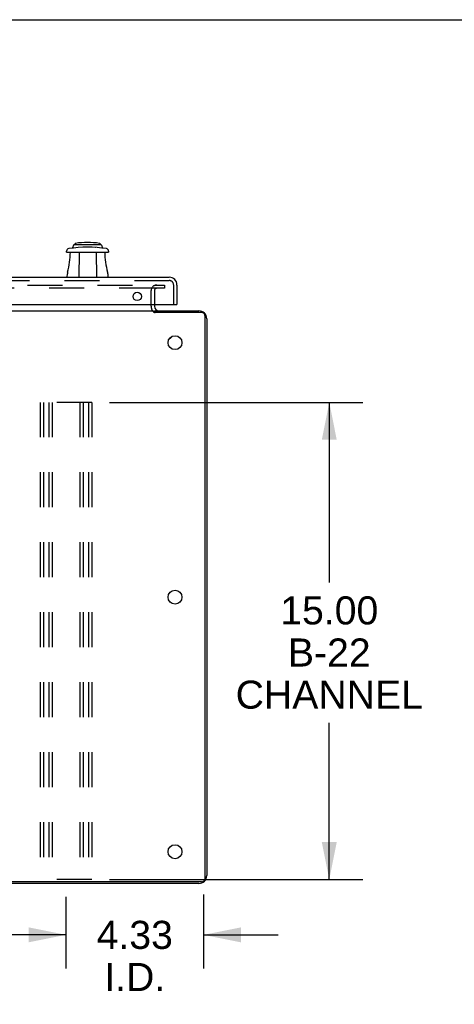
# Model space of a CAD drawing. Header units: inches. Extents: x 0 to 200, y 0 to 129.
# Tile 28 of 43: x 44 to 58, y 98 to 129. Entities that reach past the tile are written whole.
import ezdxf

# ---------------------------------------------------------------- set-up
doc = ezdxf.new("R2010")
doc.units = ezdxf.units.IN
doc.header["$LTSCALE"] = 11
doc.header["$MEASUREMENT"] = 0
doc.linetypes.add('HIDDEN', pattern=[0.2, 0.1, -0.1])
doc.layers.get('0').update_dxf_attribs({"linetype": 'CONTINUOUS'})
for name, color, linetype in [('DEFAULT_2', 8, 'HIDDEN'), ('DIMENSIONS', 7, 'CONTINUOUS'), ('DOOR_ASSEMBLY', 7, 'CONTINUOUS')]:
    doc.layers.add(name, color=color, linetype=linetype)
doc.styles.get("Standard").update_dxf_attribs({"font": 'arial.ttf'})
doc.dimstyles.new('DIMSTYLE_1', dxfattribs={"dimtxt": 0.882353, "dimasz": 1.176471, "dimexe": 0.09, "dimexo": 0.07, "dimgap": 0.0375, "dimtad": 0, "dimtih": 1, "dimtoh": 1, "dimzin": 4, "dimdsep": 46, "dimtxsty": 'Standard', "dimblk": '_FILLED', "dimblk1": '_FILLED', "dimblk2": '_FILLED', "dimcen": 0.09, "dimazin": 1, "dimtfac": 1, "dimtdec": 3, "dimtofl": 0, "dimtmove": 0, "dimatfit": 3, "dimldrblk": '_FILLED', "dimfxl": 0, "dimtolj": 1, "dimtzin": 4, "dimarcsym": 0})
doc.dimstyles.new('DIMSTYLE_2', dxfattribs={"dimtxt": 0.941176, "dimasz": 1.176471, "dimexe": 0.09, "dimexo": 0.07, "dimgap": 0.04, "dimtad": 0, "dimtih": 1, "dimtoh": 1, "dimzin": 4, "dimdsep": 46, "dimtxsty": 'Standard', "dimblk": '_FILLED', "dimblk1": '_FILLED', "dimblk2": '_FILLED', "dimcen": 0.09, "dimazin": 1, "dimtfac": 1, "dimtdec": 3, "dimtofl": 0, "dimtmove": 0, "dimatfit": 3, "dimldrblk": '_FILLED', "dimfxl": 0, "dimtolj": 1, "dimtzin": 4, "dimarcsym": 0})

# ---------------------------------------------------------------- blocks, each defined once
blk = doc.blocks.new('_FILLED')
at = {"color": 0, "linetype": 'ByBlock'}
blk.add_solid([(0, 0), (-1, 0.2), (-1, -0.2)], dxfattribs=at)
blk = doc.blocks.new('*D3')
at = {"layer": 'DIMENSIONS', "color": 2, "linetype": 'Continuous'}
for p, q in [((45.516, 101.838), (45.516, 99.586)), ((49.842, 101.909), (49.842, 99.586)), ((45.516, 100.645), (43.163, 100.645)), ((49.842, 100.645), (52.194, 100.645))]:
    blk.add_line(p, q, dxfattribs=at)
at = {"layer": 'DIMENSIONS', "color": 2, "linetype": 'Continuous', "xscale": 1.1764705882, "yscale": 1.1764705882, "zscale": 1.1764705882}
blk.add_blockref('_FILLED', (45.516, 100.645), dxfattribs=at)
at = {"layer": 'DIMENSIONS', "color": 2, "linetype": 'Continuous', "xscale": 1.1764705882, "yscale": 1.1764705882, "zscale": 1.1764705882, "rotation": 180}
blk.add_blockref('_FILLED', (49.842, 100.645), dxfattribs=at)
at = {"layer": 'DIMENSIONS', "color": 2, "linetype": 'Continuous', "insert": (47.679, 101.086), "char_height": 0.8824, "width": 2.39777, "attachment_point": 2, "line_spacing_factor": 0.9}
blk.add_mtext('4.33\\PI.D.', dxfattribs=at)
blk = doc.blocks.new('*D4')
at = {"layer": 'DIMENSIONS', "color": 2, "linetype": 'Continuous'}
for p, q in [((22.879, 101.85), (22.879, 99.586)), ((45.516, 101.753), (45.516, 99.586)), ((22.879, 100.645), (30.842, 100.645)), ((45.516, 100.645), (37.553, 100.645))]:
    blk.add_line(p, q, dxfattribs=at)
at = {"layer": 'DIMENSIONS', "color": 2, "linetype": 'Continuous', "xscale": 1.1764705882, "yscale": 1.1764705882, "zscale": 1.1764705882, "rotation": 180}
blk.add_blockref('_FILLED', (22.879, 100.645), dxfattribs=at)
at = {"layer": 'DIMENSIONS', "color": 2, "linetype": 'Continuous', "xscale": 1.1764705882, "yscale": 1.1764705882, "zscale": 1.1764705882}
blk.add_blockref('_FILLED', (45.516, 100.645), dxfattribs=at)
at = {"layer": 'DIMENSIONS', "color": 2, "linetype": 'Continuous', "insert": (34.198, 101.115), "char_height": 0.9412, "width": 5.76952, "attachment_point": 2, "line_spacing_factor": 0.9}
blk.add_mtext('22.64 typ.', dxfattribs=at)
blk = doc.blocks.new('*D5')
at = {"layer": 'DIMENSIONS', "color": 2, "linetype": 'Continuous'}
for p, q in [((46.881, 117.384), (54.856, 117.384)), ((53.798, 117.384), (53.798, 111.726)), ((53.798, 102.384), (53.798, 107.314)), ((46.881, 102.384), (54.856, 102.384))]:
    blk.add_line(p, q, dxfattribs=at)
at = {"layer": 'DIMENSIONS', "color": 2, "linetype": 'Continuous', "xscale": 1.1764705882, "yscale": 1.1764705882, "zscale": 1.1764705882}
for p, rotation in [((53.798, 117.384), 90), ((53.798, 102.384), 270)]:
    blk.add_blockref('_FILLED', p, dxfattribs=dict(at, rotation=rotation))
at = {"layer": 'DIMENSIONS', "color": 2, "linetype": 'Continuous', "insert": (53.798, 111.285), "char_height": 0.8824, "width": 5.88126, "attachment_point": 2, "line_spacing_factor": 0.9}
blk.add_mtext('15.00\\PB-22\\PCHANNEL', dxfattribs=at)

msp = doc.modelspace()

# ---------------------------------------------------------------- linework, layer by layer
at = {"color": 7, "linetype": 'Continuous'}
for p, q in [((0, 129.412), (200, 129.412)), ((48.3, 120.214), (48.3, 120.259))]:
    msp.add_line(p, q, dxfattribs=at)
at = {"color": 3, "linetype": 'Continuous'}
for p, q in [((48.3, 120.463), (48.3, 120.402)), ((20.127, 120.259), (48.269, 120.259)), ((48.3, 120.259), (49.699, 120.259)), ((49.774, 120.207), (48.318, 120.207)), ((49.894, 102.431), (49.894, 120.087)), ((49.946, 120.013), (49.946, 102.506)), ((49.699, 102.259), (18.554, 102.259)), ((49.774, 102.311), (18.622, 102.311))]:
    msp.add_line(p, q, dxfattribs=at)
for points in [[(48.269, 120.227), (48.27, 120.225), (48.271, 120.224), (48.273, 120.222), (48.274, 120.221), (48.275, 120.22), (48.276, 120.219), (48.277, 120.218), (48.278, 120.217), (48.279, 120.217), (48.28, 120.217), (48.281, 120.216), (48.281, 120.216), (48.282, 120.216), (48.283, 120.216), (48.284, 120.216), (48.285, 120.216)], [(48.285, 120.216), (48.287, 120.216), (48.288, 120.215), (48.289, 120.215), (48.29, 120.215), (48.291, 120.215), (48.293, 120.215), (48.295, 120.215), (48.296, 120.214), (48.298, 120.214), (48.3, 120.214), (48.301, 120.213), (48.303, 120.213), (48.305, 120.212), (48.307, 120.211), (48.309, 120.211), (48.311, 120.21), (48.313, 120.209), (48.316, 120.208), (48.318, 120.207)]]:
    msp.add_lwpolyline(points, dxfattribs=at)
for centre in [(48.946, 119.259), (48.946, 111.259), (48.946, 103.259)]:
    msp.add_circle(centre, 0.219, dxfattribs=at)
for centre, radius, start, end in [((48.442, 120.402), 0.142, 180, 270), ((49.699, 120.013), 0.246, 0, 90), ((49.774, 120.087), 0.12, 0, 90), ((49.699, 102.506), 0.246, 270, 360), ((49.774, 102.431), 0.12, 270, 360)]:
    msp.add_arc(centre, radius, start, end, dxfattribs=at)
at = {"layer": 'DEFAULT_2', "color": 8, "linetype": 'HIDDEN'}
for p, q in [((20.111, 121.072), (48.285, 121.072)), ((48.3, 121.072), (48.612, 121.072)), ((48.612, 121.072), (48.612, 120.968)), ((48.285, 120.968), (20.111, 120.968)), ((48.196, 120.402), (48.196, 120.898)), ((48.612, 120.968), (48.3, 120.968)), ((48.3, 120.898), (48.3, 120.463)), ((46.329, 117.384), (44.704, 117.384)), ((44.704, 117.384), (44.704, 102.384)), ((44.808, 117.384), (44.808, 102.384)), ((44.975, 117.384), (44.975, 102.384)), ((45.079, 117.384), (45.079, 102.384)), ((45.954, 117.384), (45.954, 102.384)), ((46.058, 117.384), (46.058, 102.384)), ((46.225, 117.384), (46.225, 102.384)), ((46.329, 117.384), (46.329, 102.384)), ((46.329, 102.384), (44.704, 102.384))]:
    msp.add_line(p, q, dxfattribs=at)
for centre, radius, start, end in [((48.37, 120.898), 0.174, 90, 180), ((48.37, 120.898), 0.07, 90, 180), ((48.442, 120.402), 0.246, 180, 225.7759)]:
    msp.add_arc(centre, radius, start, end, dxfattribs=at)
at = {"layer": 'DOOR_ASSEMBLY', "color": 7, "linetype": 'Continuous'}
for p, q in [((45.755, 122.323), (45.721, 122.242)), ((45.782, 122.341), (46.609, 122.341)), ((45.802, 122.363), (45.802, 122.341)), ((46.589, 122.363), (46.589, 122.341)), ((46.636, 122.323), (46.67, 122.242)), ((45.536, 122.105), (45.535, 122.135)), ((45.536, 122.105), (46.855, 122.105)), ((45.93, 122.105), (45.916, 121.317)), ((46.461, 122.105), (46.475, 121.317)), ((46.856, 122.135), (46.855, 122.105)), ((45.556, 121.317), (45.56, 121.427)), ((46.831, 121.427), (46.835, 121.317)), ((48.988, 120.463), (49.008, 120.463)), ((48.829, 119.443), (48.829, 119.444))]:
    msp.add_line(p, q, dxfattribs=at)
at = {"layer": 'DOOR_ASSEMBLY', "color": 3, "linetype": 'Continuous'}
for p, q in [((19.071, 121.317), (48.762, 121.317)), ((49.008, 121.071), (49.008, 120.463)), ((18.845, 120.463), (48.988, 120.463))]:
    msp.add_line(p, q, dxfattribs=at)
at = {"layer": 'DOOR_ASSEMBLY', "color": 8, "linetype": 'HIDDEN'}
for p, q in [((19.071, 121.213), (48.762, 121.213)), ((48.904, 120.463), (48.904, 121.071))]:
    msp.add_line(p, q, dxfattribs=at)
at = {"layer": 'DOOR_ASSEMBLY', "color": 7, "linetype": 'Continuous'}
for points in [[(45.721, 122.242), (45.721, 122.24), (45.719, 122.237), (45.716, 122.234), (45.713, 122.232), (45.71, 122.231), (45.706, 122.23)], [(46.685, 122.23), (46.681, 122.231), (46.678, 122.232), (46.675, 122.234), (46.672, 122.237), (46.671, 122.24), (46.67, 122.242)]]:
    msp.add_lwpolyline(points, dxfattribs=at)
at = {"layer": 'DOOR_ASSEMBLY', "color": 3, "linetype": 'Continuous'}
msp.add_lwpolyline([(48.766, 119.385), (48.77, 119.386), (48.783, 119.391), (48.794, 119.397), (48.804, 119.404), (48.813, 119.412), (48.82, 119.421), (48.825, 119.431), (48.828, 119.441), (48.828, 119.443)], dxfattribs=at)
msp.add_circle((47.758, 120.713), 0.133, dxfattribs=at)
at = {"layer": 'DOOR_ASSEMBLY', "color": 7, "linetype": 'Continuous'}
for centre, radius, start, end in [((46.196, 118.323), 3.937, 81.326, 98.674), ((45.782, 122.311), 0.0295, 90, 157.5), ((45.822, 122.363), 0.0197, 98.208, 180), ((46.196, 119.77), 2.639, 81.792, 98.208), ((46.57, 122.363), 0.0197, 0, 81.792), ((46.609, 122.311), 0.0295, 22.5, 90), ((45.614, 122.137), 0.0787, 98.674, 182), ((43.329, 122.105), 2.325, 344.2465, 360), ((46.46, 122.054), 0.197, 90, 93.019), ((49.062, 122.105), 2.325, 180, 195.7535), ((46.777, 122.137), 0.0787, 358, 81.326), ((45.756, 121.42), 0.197, 164.2465, 178), ((46.635, 121.42), 0.197, 2, 15.7535)]:
    msp.add_arc(centre, radius, start, end, dxfattribs=at)
at = {"layer": 'DOOR_ASSEMBLY', "color": 3, "linetype": 'Continuous'}
msp.add_arc((48.762, 121.071), 0.246, 0, 90, dxfattribs=at)
at = {"layer": 'DOOR_ASSEMBLY', "color": 8, "linetype": 'HIDDEN'}
msp.add_arc((48.762, 121.071), 0.142, 0, 90, dxfattribs=at)

# ---------------------------------------------------------------- dimensions: what is measured, and where the dimension line sits
at = {"layer": 'DIMENSIONS', "color": 2, "linetype": 'Continuous'}
for base, p1, p2, angle, text, picture, middle in [((53.798, 102.384), (46.811, 117.384), (46.811, 102.384), 270, '<>\\PB-22\\PCHANNEL\\P[]', '*D5', (53.798, 109.52)), ((45.516, 100.645), (49.842, 101.979), (45.516, 101.908), 180, '<>\\PI.D.\\P[]', '*D3', (47.679, 99.983))]:
    dim = msp.add_linear_dim(base=base, p1=p1, p2=p2, angle=angle, text=text, dimstyle='DIMSTYLE_1', dxfattribs=at)
    dim.commit()
    dim.dimension.update_dxf_attribs({"geometry": picture, "text_midpoint": middle, "dimtype": 160})
dim = msp.add_linear_dim(base=(45.516, 100.645), p1=(22.879, 101.92), p2=(45.516, 101.823), text='<> typ.\\P[]', dimstyle='DIMSTYLE_2', dxfattribs=at)
dim.commit()
dim.dimension.update_dxf_attribs({"geometry": '*D4', "text_midpoint": (34.198, 100.645), "dimtype": 160})

doc.saveas('drawing.dxf')
